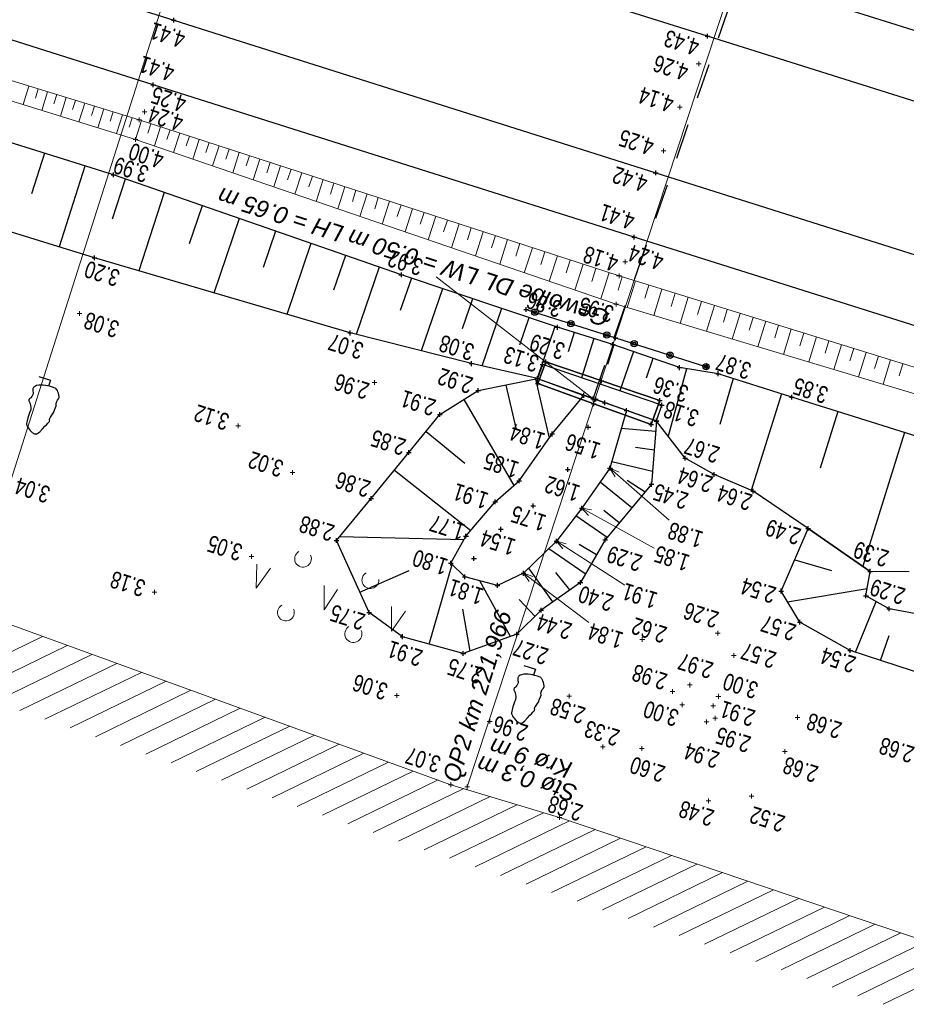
# Model space of a CAD drawing. Header units: metres. Extents: x 3521221 to 3521364, y 5943318 to 5943439.
# Tile 4 of 15: x 3521256 to 3521275, y 5943368 to 5943389. Entities that reach past the tile are written whole.
import ezdxf

# ---------------------------------------------------------------- set-up
doc = ezdxf.new("R2010")
doc.units = ezdxf.units.M
doc.header["$PDMODE"] = 2
doc.header["$PDSIZE"] = 0.05
doc.linetypes.add('JIS_02_0.7', pattern=[1.35, 0.75, -0.6])
doc.linetypes.add('JIS_02_1.0', pattern=[2, 1, -1])
for name, color, linetype, lineweight in [('Boeschung OK', 30, 'Continuous', 30), ('Boeschung UK', 22, 'Continuous', 30), ('Boeschungsschraffuren', 82, 'Continuous', 30), ('Brückenueberbau OK', 131, 'Continuous', 30), ('Brückenueberbau UK', 131, 'Continuous', 30), ('DL-Bauwerk OK', 7, 'Continuous', 30), ('DL-Bauwerk UK', 61, 'Continuous', 30), ('Durchlass - Rohrsohle', 4, 'JIS_02_0.7', 30), ('Gehölz', 81, 'Continuous', 9), ('Gelaendepunkt', 21, 'Continuous', 13), ('Geländer  - UK mittig', 3, 'Continuous', 30), ('Graben - OK Boeschung', 30, 'Continuous', 30), ('Graben - Sohle mittig', 171, 'JIS_02_1.0', 30), ('Graben - UK Boeschung', 14, 'Continuous', 30), ('Höhentexte', 8, 'Continuous', 9), ('Laubbaum', 92, 'Continuous', 30), ('Mauerschraffuren', 3, 'Continuous', 9), ('Schiene OKIK Schienenkopf', 1, 'Continuous', 30), ('Schotterbett - OK Boeschung', 31, 'Continuous', 13), ('Schotterbett - UK Boeschung', 36, 'Continuous', 13), ('Schotterbett ohne Böschung', 31, 'JIS_02_0.7', 9), ('Schraffuren Schotter', 21, 'Continuous', 9), ('Schwelle OKAK', 7, 'Continuous', 9), ('Stuetzwand UK', 246, 'Continuous', 18), ('Text Abwasser', 3, 'Continuous', 9), ('Text Vermessung', 3, 'Continuous', 9), ('Topo Pkt', 7, 'Continuous', 9), ('Topo-Linie', 7, 'Continuous', 9), ('VG_Text_Vegetation', 3, 'Continuous', 9)]:
    doc.layers.add(name, color=color, linetype=linetype, lineweight=lineweight)
doc.layers.add('IBJ_Rückbau', color=40, linetype='Continuous', true_color=0xffbf00)
doc.styles.add('Punkthöhe', font='arial.ttf', dxfattribs={"width": 0.75})
doc.styles.add('Text Abwasser', font='ariali.ttf')
doc.styles.add('Text Vegetation', font='ariali.ttf')
doc.styles.add('Text Vermessung', font='ariali.ttf')

msp = doc.modelspace()

# ---------------------------------------------------------------- linework, layer by layer
at = {"layer": 'Boeschung OK', "color": 253}
for p, q in [((3521257.862, 5943385.399), (3521249.058, 5943388.169)), ((3521263.963, 5943383.28), (3521257.862, 5943385.399)), ((3521267.272, 5943382.169), (3521263.963, 5943383.28)), ((3521268.444, 5943381.805), (3521267.272, 5943382.169)), ((3521269.86, 5943381.314), (3521268.444, 5943381.805)), ((3521270.676, 5943381.186), (3521269.86, 5943381.314)), ((3521272.012, 5943376.579), (3521272.584, 5943377.904)), ((3521272.409, 5943375.918), (3521272.012, 5943376.579)), ((3521273.475, 5943375.319), (3521272.409, 5943375.918)), ((3521276.829, 5943374.219), (3521273.475, 5943375.319))]:
    msp.add_line(p, q, dxfattribs=at)
for p in [(3521257.862, 5943385.399), (3521263.963, 5943383.28), (3521267.272, 5943382.169), (3521268.444, 5943381.805), (3521269.86, 5943381.314), (3521272.584, 5943377.904), (3521272.012, 5943376.579), (3521272.409, 5943375.918), (3521273.475, 5943375.319)]:
    msp.add_point(p, dxfattribs=at)
at = {"layer": 'Boeschung UK', "color": 253}
for p, q in [((3521257.463, 5943383.639), (3521248.456, 5943386.443)), ((3521262.878, 5943382.049), (3521257.463, 5943383.639)), ((3521265.448, 5943381.399), (3521262.878, 5943382.049)), ((3521266.845, 5943381.081), (3521265.448, 5943381.399)), ((3521266.845, 5943381.081), (3521266.847, 5943381.081)), ((3521269.37, 5943380.181), (3521269.368, 5943380.184)), ((3521273.808, 5943376.479), (3521273.898, 5943376.996)), ((3521274.301, 5943376.202), (3521273.808, 5943376.479)), ((3521277.316, 5943375.631), (3521274.301, 5943376.202))]:
    msp.add_line(p, q, dxfattribs=at)
for p in [(3521257.463, 5943383.639), (3521262.878, 5943382.049), (3521265.448, 5943381.399), (3521266.845, 5943381.081), (3521273.808, 5943376.479), (3521274.301, 5943376.202)]:
    msp.add_point(p, dxfattribs=at)
at = {"layer": 'Boeschungsschraffuren', "color": 253}
for p, q in [((3521256.401, 5943385.859), (3521256.126, 5943385)), ((3521257.26, 5943385.588), (3521256.711, 5943383.873)), ((3521258.111, 5943385.312), (3521257.838, 5943384.461)), ((3521258.936, 5943385.026), (3521258.403, 5943383.363)), ((3521259.742, 5943384.746), (3521259.467, 5943383.939)), ((3521260.529, 5943384.473), (3521259.991, 5943382.896)), ((3521261.297, 5943384.206), (3521261.035, 5943383.437)), ((3521262.047, 5943383.946), (3521261.534, 5943382.444)), ((3521262.778, 5943383.691), (3521262.528, 5943382.958)), ((3521263.49, 5943383.444), (3521263.004, 5943382.017)), ((3521264.175, 5943383.209), (3521263.941, 5943382.524)), ((3521264.836, 5943382.987), (3521264.386, 5943381.668)), ((3521265.472, 5943382.773), (3521265.255, 5943382.138)), ((3521266.083, 5943382.568), (3521265.667, 5943381.349)), ((3521266.664, 5943382.373), (3521266.466, 5943381.793)), ((3521267.217, 5943382.187), (3521266.84, 5943381.082)), ((3521267.626, 5943382.059), (3521267.496, 5943381.651)), ((3521268.042, 5943381.93), (3521267.777, 5943381.101)), ((3521268.463, 5943381.798), (3521268.329, 5943381.378)), ((3521268.88, 5943381.654), (3521268.594, 5943380.82)), ((3521269.295, 5943381.51), (3521269.153, 5943381.094)), ((3521270.003, 5943381.292), (3521269.615, 5943379.862)), ((3521266.806, 5943381.073), (3521267.095, 5943379.821)), ((3521270.994, 5943381.084), (3521270.713, 5943380.112)), ((3521266.176, 5943380.945), (3521266.387, 5943380.029)), ((3521265.29, 5943380.638), (3521266.35, 5943378.817)), ((3521272.016, 5943380.758), (3521271.374, 5943378.712)), ((3521269.37, 5943380.181), (3521268.732, 5943380.406)), ((3521273.213, 5943380.381), (3521272.837, 5943379.184)), ((3521264.488, 5943379.964), (3521265.307, 5943379.292)), ((3521269.353, 5943379.964), (3521268.624, 5943380.025)), ((3521274.627, 5943379.936), (3521273.739, 5943377.106)), ((3521269.322, 5943379.562), (3521268.924, 5943379.622)), ((3521263.816, 5943379.144), (3521265.432, 5943377.859)), ((3521269.287, 5943379.114), (3521268.422, 5943379.314)), ((3521269.128, 5943378.676), (3521268.75, 5943378.92)), ((3521268.848, 5943378.341), (3521268.176, 5943378.887)), ((3521268.322, 5943377.711), (3521267.663, 5943378.176)), ((3521268.581, 5943378.021), (3521268.257, 5943378.284)), ((3521272.584, 5943377.904), (3521273.898, 5943376.996)), ((3521262.658, 5943377.735), (3521265.294, 5943377.674)), ((3521267.861, 5943376.942), (3521267.087, 5943377.473)), ((3521268.098, 5943377.348), (3521267.734, 5943377.568)), ((3521272.299, 5943377.243), (3521273.079, 5943377.011)), ((3521264.55, 5943375.454), (3521265.042, 5943377.143)), ((3521267.175, 5943376.353), (3521266.661, 5943377.06)), ((3521263.082, 5943376.558), (3521264.131, 5943377.015)), ((3521267.533, 5943376.605), (3521267.238, 5943376.969)), ((3521266.276, 5943375.615), (3521265.624, 5943376.798)), ((3521272.148, 5943376.353), (3521273.834, 5943376.631)), ((3521266.795, 5943376.046), (3521266.458, 5943376.401)), ((3521273.583, 5943375.283), (3521274.024, 5943376.357)), ((3521265.422, 5943375.305), (3521265.264, 5943376.192)), ((3521274.117, 5943375.108), (3521274.297, 5943375.638))]:
    msp.add_line(p, q, dxfattribs=at)
at = {"layer": 'Brückenueberbau OK', "color": 253}
for p in [(3521267.025, 5943381.434), (3521266.856, 5943380.977), (3521268.204, 5943381.035), (3521268.044, 5943380.549), (3521269.438, 5943380.617), (3521269.256, 5943380.112)]:
    msp.add_point(p, dxfattribs=at)
at = {"layer": 'Brückenueberbau UK', "color": 253}
for p in [(3521267.024, 5943381.435), (3521266.855, 5943380.976), (3521268.204, 5943381.036), (3521268.043, 5943380.547), (3521269.441, 5943380.618), (3521269.259, 5943380.107)]:
    msp.add_point(p, dxfattribs=at)
at = {"layer": 'DL-Bauwerk OK', "color": 253}
for p in [(3521266.953, 5943381.384), (3521266.847, 5943381.081), (3521268.075, 5943380.644), (3521268.086, 5943380.646), (3521269.48, 5943380.516), (3521269.368, 5943380.184)]:
    msp.add_point(p, dxfattribs=at)
at = {"layer": 'DL-Bauwerk UK', "color": 253}
for p, q in [((3521268.026, 5943380.656), (3521267.83, 5943380.727)), ((3521268.277, 5943380.569), (3521268.026, 5943380.656)), ((3521269.37, 5943380.181), (3521268.732, 5943380.406))]:
    msp.add_line(p, q, dxfattribs=at)
for p in [(3521267.83, 5943380.727), (3521268.277, 5943380.569), (3521268.732, 5943380.406)]:
    msp.add_point(p, dxfattribs=at)
at = {"layer": 'Durchlass - Rohrsohle', "color": 253}
msp.add_line((3521268.026, 5943380.656), (3521272.897, 5943394.682), dxfattribs=at)
at = {"layer": 'Gehölz', "color": 253}
for p, q in [((3521260.903, 5943377.151), (3521260.89, 5943376.638)), ((3521260.89, 5943376.638), (3521261.188, 5943377.061)), ((3521262.327, 5943376.699), (3521262.326, 5943376.182)), ((3521262.326, 5943376.182), (3521262.612, 5943376.609)), ((3521263.751, 5943376.248), (3521263.751, 5943375.731)), ((3521263.751, 5943375.731), (3521264.048, 5943376.153))]:
    msp.add_line(p, q, dxfattribs=at)
for centre, radius, start, end in [((3521261.879, 5943377.261), 0.177, 119.6725, 25.1377), ((3521263.306, 5943376.81), 0.178, 120.9465, 4.1935), ((3521261.517, 5943376.122), 0.177, 119.6043, 25.2059), ((3521262.948, 5943375.67), 0.181, 121.4612, 23.3489)]:
    msp.add_arc(centre, radius, start, end, dxfattribs=at)
at = {"layer": 'Gelaendepunkt', "color": 253}
for p in [(3521257.145, 5943382.46), (3521263.393, 5943380.997), (3521260.507, 5943380.082), (3521261.657, 5943379.089), (3521260.787, 5943377.313), (3521258.73, 5943376.553), (3521269.069, 5943375.552), (3521270.666, 5943375.684), (3521271.011, 5943375.215), (3521270.073, 5943374.587), (3521263.867, 5943374.365), (3521267.521, 5943374.353), (3521269.709, 5943374.446), (3521270.68, 5943374.346), (3521269.912, 5943374.164), (3521270.572, 5943374.144), (3521270.611, 5943373.885), (3521272.357, 5943373.901), (3521265.835, 5943373.815), (3521270.431, 5943373.805), (3521268.231, 5943373.275), (3521269.058, 5943373.24), (3521272.091, 5943373.178), (3521271.385, 5943372.23), (3521270.472, 5943372.133)]:
    msp.add_point(p, dxfattribs=at)
at = {"layer": 'Geländer  - UK mittig', "color": 253}
msp.add_circle((3521268.317, 5943382.006), 0.0004, dxfattribs=at)
msp.add_point((3521268.502, 5943381.948), dxfattribs=at)
at = {"layer": 'Graben - OK Boeschung', "color": 253}
for p, q in [((3521265.593, 5943380.827), (3521266.845, 5943381.081)), ((3521272.237, 5943380.688), (3521270.676, 5943381.186)), ((3521264.779, 5943380.319), (3521265.593, 5943380.827)), ((3521277.863, 5943378.917), (3521272.237, 5943380.688)), ((3521264.119, 5943379.514), (3521264.779, 5943380.319)), ((3521269.37, 5943380.181), (3521269.266, 5943378.841)), ((3521263.325, 5943378.543), (3521264.119, 5943379.514)), ((3521269.266, 5943378.841), (3521268.282, 5943377.663)), ((3521262.587, 5943377.649), (3521263.325, 5943378.543)), ((3521268.282, 5943377.663), (3521267.756, 5943376.762)), ((3521263.28, 5943376.122), (3521262.587, 5943377.649)), ((3521267.756, 5943376.762), (3521266.925, 5943376.176)), ((3521263.986, 5943375.611), (3521263.28, 5943376.122)), ((3521266.925, 5943376.176), (3521266.411, 5943375.664)), ((3521265.276, 5943375.252), (3521263.986, 5943375.611)), ((3521266.411, 5943375.664), (3521265.276, 5943375.252))]:
    msp.add_line(p, q, dxfattribs=at)
for p in [(3521270.676, 5943381.186), (3521265.593, 5943380.827), (3521272.237, 5943380.688), (3521264.779, 5943380.319), (3521264.119, 5943379.514), (3521269.266, 5943378.841), (3521263.325, 5943378.543), (3521262.587, 5943377.649), (3521268.282, 5943377.663), (3521267.756, 5943376.762), (3521266.925, 5943376.176), (3521263.28, 5943376.122), (3521263.986, 5943375.611), (3521266.411, 5943375.664), (3521265.276, 5943375.252)]:
    msp.add_point(p, dxfattribs=at)
at = {"layer": 'Graben - Sohle mittig', "color": 253}
for p in [(3521268.026, 5943380.656), (3521267.925, 5943380.053), (3521267.491, 5943379.156), (3521266.755, 5943378.384), (3521266.072, 5943377.887), (3521265.502, 5943377.271)]:
    msp.add_point(p, dxfattribs=at)
at = {"layer": 'Graben - UK Boeschung', "color": 253}
for p, q in [((3521267.156, 5943379.908), (3521267.83, 5943380.727)), ((3521268.732, 5943380.406), (3521268.384, 5943379.181)), ((3521269.976, 5943379.393), (3521269.37, 5943380.181)), ((3521266.458, 5943378.913), (3521267.156, 5943379.908)), ((3521270.59, 5943379.052), (3521269.976, 5943379.393)), ((3521268.384, 5943379.181), (3521267.786, 5943378.338)), ((3521265.953, 5943378.467), (3521266.458, 5943378.913)), ((3521271.416, 5943378.693), (3521270.59, 5943379.052)), ((3521272.584, 5943377.904), (3521271.416, 5943378.693)), ((3521265.333, 5943377.743), (3521265.953, 5943378.467)), ((3521267.786, 5943378.338), (3521267.253, 5943377.634)), ((3521273.898, 5943376.996), (3521272.584, 5943377.904)), ((3521265.012, 5943377.172), (3521265.333, 5943377.743)), ((3521267.253, 5943377.634), (3521266.552, 5943376.954)), ((3521265.309, 5943376.881), (3521265.012, 5943377.172)), ((3521265.999, 5943376.699), (3521265.309, 5943376.881)), ((3521266.552, 5943376.954), (3521265.999, 5943376.699)), ((3521274.72, 5943376.983), (3521273.898, 5943376.996))]:
    msp.add_line(p, q, dxfattribs=at)
for p in [(3521269.37, 5943380.181), (3521267.156, 5943379.908), (3521269.976, 5943379.393), (3521268.384, 5943379.181), (3521266.458, 5943378.913), (3521270.59, 5943379.052), (3521271.416, 5943378.693), (3521265.953, 5943378.467), (3521267.786, 5943378.338), (3521265.333, 5943377.743), (3521267.253, 5943377.634), (3521265.012, 5943377.172), (3521273.898, 5943376.996), (3521265.309, 5943376.881), (3521266.552, 5943376.954), (3521265.999, 5943376.699)]:
    msp.add_point(p, dxfattribs=at)
at = {"layer": 'Höhentexte', "color": 253}
for p, q in [((3521269.637, 5943378.084), (3521268.384, 5943379.181)), ((3521268.578, 5943379.099), (3521268.384, 5943379.181)), ((3521268.384, 5943379.181), (3521268.491, 5943378.999)), ((3521269.317, 5943377.489), (3521267.786, 5943378.338)), ((3521267.993, 5943378.299), (3521267.786, 5943378.338)), ((3521267.786, 5943378.338), (3521267.929, 5943378.183)), ((3521268.698, 5943376.705), (3521267.253, 5943377.634)), ((3521267.457, 5943377.582), (3521267.253, 5943377.634)), ((3521267.253, 5943377.634), (3521267.385, 5943377.47)), ((3521267.936, 5943375.91), (3521266.552, 5943376.954)), ((3521266.752, 5943376.887), (3521266.552, 5943376.954)), ((3521266.552, 5943376.954), (3521266.672, 5943376.78))]:
    msp.add_line(p, q, dxfattribs=at)
at = {"layer": 'IBJ_Rückbau'}
for p, q in [((3521266.608, 5943382.549), (3521268.502, 5943381.948)), ((3521268.502, 5943381.948), (3521270.429, 5943381.331)), ((3521267.024, 5943381.435), (3521266.855, 5943380.976)), ((3521266.856, 5943380.977), (3521267.025, 5943381.434)), ((3521269.441, 5943380.618), (3521267.024, 5943381.435)), ((3521267.025, 5943381.434), (3521269.438, 5943380.617)), ((3521266.953, 5943381.384), (3521266.847, 5943381.081)), ((3521269.48, 5943380.516), (3521266.953, 5943381.384)), ((3521266.845, 5943381.081), (3521267.83, 5943380.727)), ((3521266.845, 5943381.081), (3521267.83, 5943380.727)), ((3521266.847, 5943381.081), (3521268.075, 5943380.644)), ((3521266.855, 5943380.976), (3521268.043, 5943380.547)), ((3521268.044, 5943380.549), (3521266.856, 5943380.977)), ((3521268.075, 5943380.644), (3521269.368, 5943380.184)), ((3521269.438, 5943380.617), (3521269.256, 5943380.112)), ((3521269.259, 5943380.107), (3521269.441, 5943380.618)), ((3521268.043, 5943380.547), (3521269.259, 5943380.107)), ((3521269.256, 5943380.112), (3521268.044, 5943380.549)), ((3521268.732, 5943380.406), (3521268.277, 5943380.569)), ((3521269.368, 5943380.184), (3521269.48, 5943380.516))]:
    msp.add_line(p, q, dxfattribs=at)
for centre, radius in [((3521266.792, 5943382.49), 0.0668), ((3521266.792, 5943382.49), 0.0336), ((3521266.792, 5943382.49), 0.0004), ((3521267.555, 5943382.248), 0.0668), ((3521267.555, 5943382.248), 0.0336), ((3521267.555, 5943382.248), 0.0004), ((3521268.317, 5943382.006), 0.0668), ((3521268.317, 5943382.006), 0.0336), ((3521268.895, 5943381.822), 0.0668), ((3521268.895, 5943381.822), 0.0336), ((3521268.895, 5943381.822), 0.0004), ((3521269.657, 5943381.578), 0.0668), ((3521269.657, 5943381.578), 0.0336), ((3521269.657, 5943381.578), 0.0004), ((3521270.419, 5943381.334), 0.0668), ((3521270.419, 5943381.334), 0.0336), ((3521270.419, 5943381.334), 0.0004)]:
    msp.add_circle(centre, radius, dxfattribs=at)
at = {"layer": 'IBJ_Rückbau', "color": 253}
for p in [(3521266.608, 5943382.549), (3521270.429, 5943381.331)]:
    msp.add_point(p, dxfattribs=at)
at = {"layer": 'Laubbaum', "color": 253}
for p, q in [((3521256.285, 5943381.129), (3521256.527, 5943381.052)), ((3521256.527, 5943381.052), (3521256.487, 5943380.923)), ((3521256.155, 5943380.853), (3521256.153, 5943380.837)), ((3521256.153, 5943380.837), (3521256.154, 5943380.812)), ((3521256.154, 5943380.812), (3521256.161, 5943380.79)), ((3521256.158, 5943380.87), (3521256.155, 5943380.853)), ((3521256.161, 5943380.881), (3521256.158, 5943380.87)), ((3521256.166, 5943380.892), (3521256.161, 5943380.881)), ((3521256.173, 5943380.902), (3521256.166, 5943380.892)), ((3521256.183, 5943380.909), (3521256.173, 5943380.902)), ((3521256.208, 5943380.923), (3521256.183, 5943380.909)), ((3521256.233, 5943380.933), (3521256.208, 5943380.923)), ((3521256.281, 5943380.944), (3521256.233, 5943380.933)), ((3521256.329, 5943380.946), (3521256.281, 5943380.944)), ((3521256.371, 5943380.942), (3521256.329, 5943380.946)), ((3521256.421, 5943380.936), (3521256.371, 5943380.942)), ((3521256.464, 5943380.928), (3521256.421, 5943380.936)), ((3521256.51, 5943380.918), (3521256.464, 5943380.928)), ((3521256.57, 5943380.901), (3521256.51, 5943380.918)), ((3521256.627, 5943380.881), (3521256.57, 5943380.901)), ((3521256.641, 5943380.873), (3521256.627, 5943380.881)), ((3521256.652, 5943380.862), (3521256.641, 5943380.873)), ((3521256.664, 5943380.847), (3521256.652, 5943380.862)), ((3521256.674, 5943380.829), (3521256.664, 5943380.847)), ((3521256.687, 5943380.801), (3521256.674, 5943380.829)), ((3521256.696, 5943380.771), (3521256.687, 5943380.801)), ((3521256.07, 5943380.63), (3521256.069, 5943380.619)), ((3521256.069, 5943380.619), (3521256.071, 5943380.609)), ((3521256.075, 5943380.642), (3521256.07, 5943380.63)), ((3521256.071, 5943380.609), (3521256.076, 5943380.597)), ((3521256.08, 5943380.649), (3521256.075, 5943380.642)), ((3521256.076, 5943380.597), (3521256.098, 5943380.555)), ((3521256.086, 5943380.655), (3521256.08, 5943380.649)), ((3521256.099, 5943380.665), (3521256.086, 5943380.655)), ((3521256.111, 5943380.677), (3521256.099, 5943380.665)), ((3521256.132, 5943380.703), (3521256.111, 5943380.677)), ((3521256.151, 5943380.731), (3521256.132, 5943380.703)), ((3521256.158, 5943380.743), (3521256.151, 5943380.731)), ((3521256.164, 5943380.757), (3521256.158, 5943380.743)), ((3521256.161, 5943380.79), (3521256.165, 5943380.774)), ((3521256.165, 5943380.774), (3521256.164, 5943380.757)), ((3521256.646, 5943380.544), (3521256.654, 5943380.584)), ((3521256.654, 5943380.584), (3521256.674, 5943380.622)), ((3521256.674, 5943380.622), (3521256.699, 5943380.65)), ((3521256.711, 5943380.699), (3521256.696, 5943380.771)), ((3521256.699, 5943380.65), (3521256.71, 5943380.681)), ((3521256.71, 5943380.681), (3521256.711, 5943380.699)), ((3521256.103, 5943380.403), (3521256.086, 5943380.358)), ((3521256.098, 5943380.555), (3521256.108, 5943380.508)), ((3521256.109, 5943380.419), (3521256.103, 5943380.403)), ((3521256.108, 5943380.508), (3521256.111, 5943380.477)), ((3521256.112, 5943380.436), (3521256.109, 5943380.419)), ((3521256.111, 5943380.477), (3521256.112, 5943380.436)), ((3521256.597, 5943380.368), (3521256.603, 5943380.379)), ((3521256.603, 5943380.379), (3521256.647, 5943380.503)), ((3521256.647, 5943380.503), (3521256.646, 5943380.544)), ((3521256.033, 5943380.188), (3521256.025, 5943380.158)), ((3521256.05, 5943380.251), (3521256.033, 5943380.188)), ((3521256.07, 5943380.312), (3521256.05, 5943380.251)), ((3521256.086, 5943380.358), (3521256.07, 5943380.312)), ((3521256.488, 5943380.153), (3521256.5, 5943380.168)), ((3521256.5, 5943380.168), (3521256.506, 5943380.176)), ((3521256.506, 5943380.176), (3521256.511, 5943380.186)), ((3521256.51, 5943380.222), (3521256.512, 5943380.233)), ((3521256.511, 5943380.21), (3521256.51, 5943380.222)), ((3521256.512, 5943380.199), (3521256.511, 5943380.21)), ((3521256.511, 5943380.186), (3521256.512, 5943380.199)), ((3521256.512, 5943380.233), (3521256.514, 5943380.245)), ((3521256.514, 5943380.245), (3521256.52, 5943380.256)), ((3521256.52, 5943380.256), (3521256.531, 5943380.263)), ((3521256.531, 5943380.263), (3521256.597, 5943380.368)), ((3521256.02, 5943380.127), (3521256.019, 5943380.116)), ((3521256.019, 5943380.116), (3521256.021, 5943380.102)), ((3521256.025, 5943380.158), (3521256.02, 5943380.127)), ((3521256.021, 5943380.102), (3521256.026, 5943380.093)), ((3521256.026, 5943380.093), (3521256.032, 5943380.08)), ((3521256.032, 5943380.08), (3521256.044, 5943380.058)), ((3521256.044, 5943380.058), (3521256.062, 5943380.03)), ((3521256.062, 5943380.03), (3521256.076, 5943380.012)), ((3521256.076, 5943380.012), (3521256.099, 5943379.984)), ((3521256.099, 5943379.984), (3521256.115, 5943379.967)), ((3521256.115, 5943379.967), (3521256.13, 5943379.95)), ((3521256.303, 5943379.954), (3521256.363, 5943380.019)), ((3521256.363, 5943380.019), (3521256.409, 5943380.073)), ((3521256.409, 5943380.073), (3521256.443, 5943380.105)), ((3521256.443, 5943380.105), (3521256.475, 5943380.139)), ((3521256.475, 5943380.139), (3521256.488, 5943380.153)), ((3521256.13, 5943379.95), (3521256.141, 5943379.941)), ((3521256.141, 5943379.941), (3521256.152, 5943379.932)), ((3521256.152, 5943379.932), (3521256.164, 5943379.924)), ((3521256.164, 5943379.924), (3521256.179, 5943379.917)), ((3521256.179, 5943379.917), (3521256.193, 5943379.912)), ((3521256.193, 5943379.912), (3521256.208, 5943379.908)), ((3521256.208, 5943379.908), (3521256.216, 5943379.907)), ((3521256.216, 5943379.907), (3521256.226, 5943379.907)), ((3521256.226, 5943379.907), (3521256.234, 5943379.909)), ((3521256.234, 5943379.909), (3521256.244, 5943379.913)), ((3521256.244, 5943379.913), (3521256.259, 5943379.923)), ((3521256.259, 5943379.923), (3521256.303, 5943379.954)), ((3521266.561, 5943375), (3521266.803, 5943374.923)), ((3521266.434, 5943374.741), (3521266.431, 5943374.724)), ((3521266.437, 5943374.752), (3521266.434, 5943374.741)), ((3521266.442, 5943374.763), (3521266.437, 5943374.752)), ((3521266.449, 5943374.773), (3521266.442, 5943374.763)), ((3521266.459, 5943374.78), (3521266.449, 5943374.773)), ((3521266.484, 5943374.794), (3521266.459, 5943374.78)), ((3521266.509, 5943374.804), (3521266.484, 5943374.794)), ((3521266.557, 5943374.815), (3521266.509, 5943374.804)), ((3521266.605, 5943374.817), (3521266.557, 5943374.815)), ((3521266.647, 5943374.813), (3521266.605, 5943374.817)), ((3521266.697, 5943374.807), (3521266.647, 5943374.813)), ((3521266.74, 5943374.799), (3521266.697, 5943374.807)), ((3521266.786, 5943374.789), (3521266.74, 5943374.799)), ((3521266.803, 5943374.923), (3521266.763, 5943374.794)), ((3521266.846, 5943374.772), (3521266.786, 5943374.789)), ((3521266.903, 5943374.752), (3521266.846, 5943374.772)), ((3521266.917, 5943374.744), (3521266.903, 5943374.752)), ((3521266.928, 5943374.733), (3521266.917, 5943374.744)), ((3521266.375, 5943374.536), (3521266.362, 5943374.526)), ((3521266.387, 5943374.548), (3521266.375, 5943374.536)), ((3521266.408, 5943374.574), (3521266.387, 5943374.548)), ((3521266.427, 5943374.602), (3521266.408, 5943374.574)), ((3521266.434, 5943374.614), (3521266.427, 5943374.602)), ((3521266.431, 5943374.724), (3521266.429, 5943374.708)), ((3521266.429, 5943374.708), (3521266.43, 5943374.683)), ((3521266.43, 5943374.683), (3521266.437, 5943374.661)), ((3521266.44, 5943374.628), (3521266.434, 5943374.614)), ((3521266.437, 5943374.661), (3521266.441, 5943374.645)), ((3521266.441, 5943374.645), (3521266.44, 5943374.628)), ((3521266.94, 5943374.718), (3521266.928, 5943374.733)), ((3521266.95, 5943374.7), (3521266.94, 5943374.718)), ((3521266.963, 5943374.672), (3521266.95, 5943374.7)), ((3521266.972, 5943374.642), (3521266.963, 5943374.672)), ((3521266.987, 5943374.57), (3521266.972, 5943374.642)), ((3521266.975, 5943374.521), (3521266.986, 5943374.552)), ((3521266.986, 5943374.552), (3521266.987, 5943374.57)), ((3521266.346, 5943374.501), (3521266.345, 5943374.49)), ((3521266.345, 5943374.49), (3521266.347, 5943374.48)), ((3521266.351, 5943374.513), (3521266.346, 5943374.501)), ((3521266.347, 5943374.48), (3521266.352, 5943374.468)), ((3521266.356, 5943374.52), (3521266.351, 5943374.513)), ((3521266.352, 5943374.468), (3521266.374, 5943374.426)), ((3521266.362, 5943374.526), (3521266.356, 5943374.52)), ((3521266.374, 5943374.426), (3521266.384, 5943374.379)), ((3521266.384, 5943374.379), (3521266.387, 5943374.348)), ((3521266.387, 5943374.348), (3521266.388, 5943374.307)), ((3521266.879, 5943374.25), (3521266.923, 5943374.374)), ((3521266.922, 5943374.415), (3521266.93, 5943374.455)), ((3521266.923, 5943374.374), (3521266.922, 5943374.415)), ((3521266.93, 5943374.455), (3521266.95, 5943374.493)), ((3521266.95, 5943374.493), (3521266.975, 5943374.521)), ((3521266.326, 5943374.122), (3521266.309, 5943374.059)), ((3521266.346, 5943374.183), (3521266.326, 5943374.122)), ((3521266.362, 5943374.229), (3521266.346, 5943374.183)), ((3521266.379, 5943374.274), (3521266.362, 5943374.229)), ((3521266.385, 5943374.29), (3521266.379, 5943374.274)), ((3521266.388, 5943374.307), (3521266.385, 5943374.29)), ((3521266.788, 5943374.104), (3521266.79, 5943374.116)), ((3521266.79, 5943374.116), (3521266.796, 5943374.127)), ((3521266.796, 5943374.127), (3521266.807, 5943374.134)), ((3521266.807, 5943374.134), (3521266.873, 5943374.239)), ((3521266.873, 5943374.239), (3521266.879, 5943374.25)), ((3521266.296, 5943373.998), (3521266.295, 5943373.987)), ((3521266.295, 5943373.987), (3521266.297, 5943373.973)), ((3521266.301, 5943374.029), (3521266.296, 5943373.998)), ((3521266.297, 5943373.973), (3521266.302, 5943373.964)), ((3521266.309, 5943374.059), (3521266.301, 5943374.029)), ((3521266.302, 5943373.964), (3521266.308, 5943373.951)), ((3521266.308, 5943373.951), (3521266.32, 5943373.929)), ((3521266.32, 5943373.929), (3521266.338, 5943373.901)), ((3521266.639, 5943373.89), (3521266.685, 5943373.944)), ((3521266.685, 5943373.944), (3521266.719, 5943373.976)), ((3521266.719, 5943373.976), (3521266.751, 5943374.01)), ((3521266.751, 5943374.01), (3521266.764, 5943374.024)), ((3521266.764, 5943374.024), (3521266.776, 5943374.039)), ((3521266.776, 5943374.039), (3521266.782, 5943374.047)), ((3521266.782, 5943374.047), (3521266.787, 5943374.057)), ((3521266.786, 5943374.093), (3521266.788, 5943374.104)), ((3521266.787, 5943374.081), (3521266.786, 5943374.093)), ((3521266.788, 5943374.07), (3521266.787, 5943374.081)), ((3521266.787, 5943374.057), (3521266.788, 5943374.07)), ((3521266.338, 5943373.901), (3521266.352, 5943373.883)), ((3521266.352, 5943373.883), (3521266.375, 5943373.855)), ((3521266.375, 5943373.855), (3521266.391, 5943373.838)), ((3521266.391, 5943373.838), (3521266.406, 5943373.821)), ((3521266.406, 5943373.821), (3521266.417, 5943373.812)), ((3521266.417, 5943373.812), (3521266.428, 5943373.803)), ((3521266.428, 5943373.803), (3521266.44, 5943373.795)), ((3521266.44, 5943373.795), (3521266.455, 5943373.788)), ((3521266.455, 5943373.788), (3521266.469, 5943373.783)), ((3521266.469, 5943373.783), (3521266.484, 5943373.779)), ((3521266.484, 5943373.779), (3521266.492, 5943373.778)), ((3521266.492, 5943373.778), (3521266.502, 5943373.778)), ((3521266.502, 5943373.778), (3521266.51, 5943373.78)), ((3521266.51, 5943373.78), (3521266.52, 5943373.784)), ((3521266.52, 5943373.784), (3521266.535, 5943373.794)), ((3521266.535, 5943373.794), (3521266.579, 5943373.825)), ((3521266.579, 5943373.825), (3521266.639, 5943373.89))]:
    msp.add_line(p, q, dxfattribs=at)
at = {"layer": 'Mauerschraffuren', "color": 253}
for p, q in [((3521254.273, 5943374.601), (3521256.361, 5943375.616)), ((3521254.808, 5943374.416), (3521256.885, 5943375.425)), ((3521255.342, 5943374.231), (3521257.408, 5943375.235)), ((3521255.877, 5943374.046), (3521257.932, 5943375.045)), ((3521256.411, 5943373.861), (3521258.456, 5943374.855)), ((3521256.946, 5943373.676), (3521258.98, 5943374.665)), ((3521257.481, 5943373.491), (3521259.503, 5943374.474)), ((3521258.015, 5943373.306), (3521260.027, 5943374.284)), ((3521258.55, 5943373.122), (3521260.551, 5943374.094)), ((3521259.085, 5943372.937), (3521261.075, 5943373.904)), ((3521259.619, 5943372.752), (3521261.598, 5943373.714)), ((3521260.154, 5943372.567), (3521262.122, 5943373.524)), ((3521260.688, 5943372.382), (3521262.646, 5943373.333)), ((3521261.223, 5943372.197), (3521263.169, 5943373.143)), ((3521261.758, 5943372.012), (3521263.693, 5943372.953)), ((3521262.292, 5943371.827), (3521264.217, 5943372.763)), ((3521262.827, 5943371.642), (3521264.741, 5943372.573)), ((3521263.364, 5943371.459), (3521265.284, 5943372.392)), ((3521263.905, 5943371.277), (3521265.847, 5943372.221)), ((3521264.445, 5943371.095), (3521266.411, 5943372.05)), ((3521264.986, 5943370.913), (3521266.975, 5943371.879)), ((3521265.526, 5943370.731), (3521267.529, 5943371.704)), ((3521266.067, 5943370.549), (3521268.069, 5943371.522)), ((3521266.607, 5943370.367), (3521268.608, 5943371.339)), ((3521267.148, 5943370.185), (3521269.148, 5943371.157)), ((3521267.688, 5943370.002), (3521269.688, 5943370.974)), ((3521268.228, 5943369.82), (3521270.227, 5943370.792)), ((3521268.769, 5943369.638), (3521270.767, 5943370.61)), ((3521269.309, 5943369.456), (3521271.307, 5943370.427)), ((3521269.85, 5943369.274), (3521271.847, 5943370.245)), ((3521270.39, 5943369.092), (3521272.386, 5943370.062)), ((3521270.931, 5943368.91), (3521272.926, 5943369.88)), ((3521271.471, 5943368.728), (3521273.466, 5943369.698)), ((3521272.012, 5943368.546), (3521274.006, 5943369.515)), ((3521272.552, 5943368.364), (3521274.545, 5943369.333)), ((3521273.093, 5943368.182), (3521275.085, 5943369.15)), ((3521273.633, 5943368), (3521275.625, 5943368.968)), ((3521274.174, 5943367.818), (3521276.164, 5943368.785))]:
    msp.add_line(p, q, dxfattribs=at)
at = {"layer": 'Schiene OKIK Schienenkopf', "color": 253}
for p, q in [((3521248.933, 5943391.915), (3521259.145, 5943388.679)), ((3521270.448, 5943388.343), (3521260.237, 5943391.576)), ((3521258.707, 5943387.31), (3521248.504, 5943390.543)), ((3521270.894, 5943389.706), (3521280.894, 5943386.548)), ((3521259.145, 5943388.679), (3521269.352, 5943385.443)), ((3521280.467, 5943385.176), (3521270.448, 5943388.343)), ((3521268.899, 5943384.082), (3521258.707, 5943387.31)), ((3521269.352, 5943385.443), (3521279.568, 5943382.211)), ((3521279.138, 5943380.841), (3521268.899, 5943384.082))]:
    msp.add_line(p, q, dxfattribs=at)
for p in [(3521259.145, 5943388.679), (3521270.448, 5943388.343), (3521258.707, 5943387.31), (3521269.352, 5943385.443), (3521268.899, 5943384.082)]:
    msp.add_point(p, dxfattribs=at)
at = {"layer": 'Schotterbett - OK Boeschung', "color": 253}
for p, q in [((3521258.409, 5943386.567), (3521248.242, 5943389.684)), ((3521268.575, 5943383.26), (3521258.409, 5943386.567)), ((3521278.883, 5943380.067), (3521268.575, 5943383.26))]:
    msp.add_line(p, q, dxfattribs=at)
for p in [(3521258.409, 5943386.567), (3521268.575, 5943383.26)]:
    msp.add_point(p, dxfattribs=at)
at = {"layer": 'Schotterbett - UK Boeschung', "color": 253}
for p, q in [((3521258.333, 5943386.15), (3521248.11, 5943389.325)), ((3521268.514, 5943382.659), (3521258.333, 5943386.15)), ((3521278.691, 5943379.604), (3521268.514, 5943382.659))]:
    msp.add_line(p, q, dxfattribs=at)
for p in [(3521258.333, 5943386.15), (3521268.514, 5943382.659)]:
    msp.add_point(p, dxfattribs=at)
at = {"layer": 'Schotterbett ohne Böschung', "color": 253}
msp.add_point((3521269.865, 5943386.833), dxfattribs=at)
at = {"layer": 'Schraffuren Schotter', "color": 253}
for p, q in [((3521256.072, 5943387.283), (3521255.95, 5943386.89)), ((3521256.269, 5943387.223), (3521256.208, 5943387.026)), ((3521256.466, 5943387.163), (3521256.344, 5943386.768)), ((3521256.664, 5943387.102), (3521256.603, 5943386.904)), ((3521256.862, 5943387.041), (3521256.739, 5943386.645)), ((3521257.06, 5943386.98), (3521256.997, 5943386.783)), ((3521257.259, 5943386.92), (3521257.132, 5943386.523)), ((3521257.458, 5943386.859), (3521257.395, 5943386.66)), ((3521257.658, 5943386.797), (3521257.53, 5943386.399)), ((3521257.857, 5943386.736), (3521257.794, 5943386.537)), ((3521258.058, 5943386.675), (3521257.93, 5943386.275)), ((3521258.258, 5943386.613), (3521258.194, 5943386.413)), ((3521258.459, 5943386.551), (3521258.331, 5943386.151)), ((3521258.658, 5943386.486), (3521258.594, 5943386.284)), ((3521258.86, 5943386.42), (3521258.73, 5943386.014)), ((3521259.063, 5943386.354), (3521258.997, 5943386.15)), ((3521259.267, 5943386.288), (3521259.135, 5943385.875)), ((3521259.473, 5943386.221), (3521259.407, 5943386.013)), ((3521259.681, 5943386.153), (3521259.547, 5943385.734)), ((3521259.89, 5943386.085), (3521259.823, 5943385.874)), ((3521260.101, 5943386.016), (3521259.965, 5943385.59)), ((3521260.314, 5943385.947), (3521260.245, 5943385.733)), ((3521260.529, 5943385.878), (3521260.39, 5943385.445)), ((3521260.745, 5943385.807), (3521260.675, 5943385.589)), ((3521260.962, 5943385.736), (3521260.822, 5943385.297)), ((3521261.182, 5943385.665), (3521261.111, 5943385.443)), ((3521261.403, 5943385.593), (3521261.26, 5943385.146)), ((3521261.626, 5943385.52), (3521261.554, 5943385.295)), ((3521261.851, 5943385.447), (3521261.706, 5943384.994)), ((3521262.078, 5943385.374), (3521262.004, 5943385.145)), ((3521262.306, 5943385.299), (3521262.158, 5943384.838)), ((3521262.536, 5943385.224), (3521262.462, 5943384.992)), ((3521262.768, 5943385.149), (3521262.618, 5943384.681)), ((3521263.002, 5943385.073), (3521262.926, 5943384.837)), ((3521263.238, 5943384.996), (3521263.085, 5943384.52)), ((3521263.475, 5943384.919), (3521263.398, 5943384.679)), ((3521263.715, 5943384.841), (3521263.56, 5943384.358)), ((3521263.956, 5943384.763), (3521263.878, 5943384.519)), ((3521264.199, 5943384.683), (3521264.041, 5943384.193)), ((3521264.444, 5943384.604), (3521264.364, 5943384.356)), ((3521264.691, 5943384.523), (3521264.531, 5943384.025)), ((3521264.94, 5943384.442), (3521264.859, 5943384.191)), ((3521265.191, 5943384.361), (3521265.028, 5943383.854)), ((3521265.444, 5943384.278), (3521265.362, 5943384.023)), ((3521265.699, 5943384.195), (3521265.533, 5943383.681)), ((3521265.956, 5943384.112), (3521265.873, 5943383.853)), ((3521266.215, 5943384.028), (3521266.047, 5943383.505)), ((3521266.476, 5943383.943), (3521266.392, 5943383.679)), ((3521266.74, 5943383.857), (3521266.568, 5943383.326)), ((3521267.005, 5943383.771), (3521266.919, 5943383.503)), ((3521267.272, 5943383.684), (3521267.098, 5943383.144)), ((3521267.542, 5943383.596), (3521267.454, 5943383.324)), ((3521267.813, 5943383.508), (3521267.637, 5943382.96)), ((3521268.087, 5943383.419), (3521268.002, 5943383.141)), ((3521268.363, 5943383.329), (3521268.191, 5943382.77)), ((3521268.642, 5943383.239), (3521268.555, 5943382.957)), ((3521268.924, 5943383.152), (3521268.75, 5943382.588)), ((3521269.206, 5943383.065), (3521269.119, 5943382.784)), ((3521269.486, 5943382.978), (3521269.314, 5943382.419)), ((3521269.765, 5943382.891), (3521269.68, 5943382.613)), ((3521270.043, 5943382.805), (3521269.873, 5943382.251)), ((3521270.32, 5943382.719), (3521270.235, 5943382.444)), ((3521270.596, 5943382.634), (3521270.427, 5943382.085)), ((3521270.87, 5943382.549), (3521270.786, 5943382.276)), ((3521271.144, 5943382.464), (3521270.976, 5943381.92)), ((3521271.416, 5943382.38), (3521271.332, 5943382.109)), ((3521271.687, 5943382.296), (3521271.52, 5943381.757)), ((3521271.956, 5943382.213), (3521271.874, 5943381.944)), ((3521272.225, 5943382.129), (3521272.06, 5943381.595)), ((3521272.492, 5943382.047), (3521272.41, 5943381.78)), ((3521272.758, 5943381.964), (3521272.595, 5943381.434)), ((3521273.023, 5943381.882), (3521272.942, 5943381.618)), ((3521273.287, 5943381.8), (3521273.125, 5943381.275)), ((3521273.55, 5943381.719), (3521273.469, 5943381.457)), ((3521273.811, 5943381.638), (3521273.651, 5943381.117)), ((3521274.072, 5943381.557), (3521273.992, 5943381.298)), ((3521274.331, 5943381.477), (3521274.172, 5943380.961)), ((3521274.589, 5943381.397), (3521274.51, 5943381.14))]:
    msp.add_line(p, q, dxfattribs=at)
at = {"layer": 'Schwelle OKAK', "color": 253}
for p in [(3521270.263, 5943387.754), (3521258.518, 5943386.734), (3521269.517, 5943385.908), (3521268.706, 5943383.556)]:
    msp.add_point(p, dxfattribs=at)
at = {"layer": 'Stuetzwand UK', "color": 253}
for p, q in [((3521254.793, 5943376.185), (3521265.012, 5943372.474)), ((3521265.012, 5943372.474), (3521267.313, 5943371.777)), ((3521267.313, 5943371.777), (3521276.072, 5943368.817))]:
    msp.add_line(p, q, dxfattribs=at)
for p in [(3521265.012, 5943372.474), (3521267.313, 5943371.777)]:
    msp.add_point(p, dxfattribs=at)
at = {"layer": 'Text Abwasser', "color": 253}
msp.add_line((3521264.703, 5943383.242), (3521268.026, 5943380.656), dxfattribs=at)
at = {"layer": 'Topo Pkt', "color": 253}
msp.add_point((3521265.355, 5943372.425), dxfattribs=at)
at = {"layer": 'Topo-Linie', "color": 253}
for p, q in [((3521254.804, 5943376.154), (3521270.917, 5943426.749)), ((3521265.355, 5943372.425), (3521282.312, 5943423.903))]:
    msp.add_line(p, q, dxfattribs=at)

# ---------------------------------------------------------------- texts
at = {"layer": 'Höhentexte', "color": 253, "linetype": 'ByBlock', "style": 'Punkthöhe', "width": 0.75}
for s, p in [('4.41', (3521259.414, 5943388.42)), ('4.43', (3521270.306, 5943388.26)), ('4.41', (3521259.185, 5943387.711)), ('4.26', (3521270.076, 5943387.729)), ('4.25', (3521259.435, 5943387.058)), ('4.14', (3521269.766, 5943387.054)), ('4.24', (3521259.372, 5943386.653)), ('4.25', (3521269.345, 5943386.149)), ('4.00', (3521258.961, 5943385.866)), ('3.99', (3521258.638, 5943385.57)), ('4.42', (3521269.212, 5943385.367)), ('4.41', (3521268.938, 5943384.57)), ('3.92', (3521264.451, 5943383.596)), ('4.18', (3521268.591, 5943383.678)), ('4.24', (3521269.55, 5943383.709)), ('3.20', (3521258.025, 5943383.367)), ('3.86', (3521267.393, 5943382.71)), ('3.95', (3521268.495, 5943382.603)), ('3.08', (3521258.013, 5943382.28)), ('3.07', (3521263.192, 5943381.823)), ('3.08', (3521265.537, 5943381.796)), ('3.29', (3521267.458, 5943381.817)), ('3.13', (3521266.907, 5943381.551)), ('3.87', (3521271.406, 5943381.398)), ('2.92', (3521265.51, 5943381.094)), ('2.96', (3521263.314, 5943380.976)), ('3.36', (3521270.075, 5943380.912)), ('3.85', (3521273.036, 5943380.887)), ('2.91', (3521264.723, 5943380.623)), ('3.18', (3521270.296, 5943380.393)), ('3.12', (3521260.346, 5943380.319)), ('2.85', (3521264.089, 5943379.786)), ('1.84', (3521267.037, 5943379.911)), ('1.56', (3521268.211, 5943379.703)), ('2.67', (3521270.736, 5943379.622)), ('3.02', (3521261.496, 5943379.326)), ('1.85', (3521266.481, 5943379.304)), ('2.64', (3521270.593, 5943378.995)), ('3.04', (3521256.551, 5943378.776)), ('2.86', (3521263.339, 5943378.898)), ('1.62', (3521267.776, 5943378.806)), ('1.91', (3521265.834, 5943378.648)), ('2.45', (3521270.073, 5943378.644)), ('2.64', (3521271.427, 5943378.617)), ('1.75', (3521267.059, 5943378.176)), ('2.88', (3521262.574, 5943377.966)), ('1.77', (3521265.337, 5943377.984)), ('2.49', (3521272.458, 5943377.89)), ('1.88', (3521270.384, 5943377.826)), ('3.05', (3521260.626, 5943377.55)), ('1.54', (3521266.411, 5943377.664)), ('1.80', (3521264.976, 5943377.247)), ('2.29', (3521269.095, 5943377.325)), ('1.85', (3521270.097, 5943377.331)), ('2.39', (3521274.32, 5943377.421)), ('3.18', (3521258.569, 5943376.79)), ('1.81', (3521265.734, 5943376.619)), ('2.54', (3521271.931, 5943376.649)), ('2.29', (3521274.67, 5943376.624)), ('2.40', (3521268.489, 5943376.479)), ('1.91', (3521269.417, 5943376.534)), ('2.75', (3521263.226, 5943376.081)), ('2.26', (3521270.717, 5943376.126)), ('2.44', (3521267.605, 5943375.884)), ('2.62', (3521269.617, 5943375.807)), ('2.57', (3521272.356, 5943375.856)), ('1.84', (3521268.693, 5943375.689)), ('2.91', (3521264.443, 5943375.313)), ('2.27', (3521267.107, 5943375.348)), ('2.57', (3521271.935, 5943375.271)), ('2.54', (3521273.622, 5943375.175)), ('2.97', (3521270.602, 5943375.052)), ('2.75', (3521265.713, 5943374.94)), ('2.98', (3521269.626, 5943374.814)), ('3.06', (3521263.706, 5943374.602)), ('3.00', (3521271.553, 5943374.627)), ('2.58', (3521267.89, 5943374.097)), ('3.00', (3521269.869, 5943374.041)), ('2.91', (3521271.489, 5943374.04)), ('2.96', (3521266.674, 5943373.724)), ('2.68', (3521273.325, 5943373.781)), ('2.33', (3521268.618, 5943373.623)), ('2.95', (3521271.398, 5943373.484)), ('2.94', (3521270.731, 5943373.152)), ('2.68', (3521274.861, 5943373.266)), ('3.07', (3521264.826, 5943373.058)), ('2.60', (3521269.582, 5943372.857)), ('2.68', (3521272.824, 5943372.853)), ('2.68', (3521267.839, 5943372.032)), ('2.48', (3521270.619, 5943371.924)), ('2.52', (3521272.121, 5943371.801))]:
    msp.add_text(s, height=0.36, rotation=162.4169, dxfattribs=at).set_placement(p)
at = {"layer": 'Text Abwasser', "color": 253, "linetype": 'ByBlock', "style": 'Text Abwasser'}
msp.add_text('Gewölbe DL LW = 0.50 m LH = 0.65 m', height=0.36, rotation=162.3077, dxfattribs=at).set_placement((3521268.398, 5943382.51))
at = {"layer": 'Text Vermessung', "color": 253, "linetype": 'ByBlock', "style": 'Text Vermessung'}
msp.add_text('QP2 km 221,966', height=0.36, rotation=72.4888, dxfattribs=at).set_placement((3521265.171, 5943372.496))
at = {"layer": 'VG_Text_Vegetation', "color": 253, "linetype": 'ByBlock', "style": 'Text Vegetation'}
for s, p in [('Krø 9 m', (3521267.607, 5943372.936)), ('Stø 0,3 m', (3521267.715, 5943372.441))]:
    msp.add_text(s, height=0.36, rotation=162.4169, dxfattribs=at).set_placement(p)

doc.saveas('drawing.dxf')
